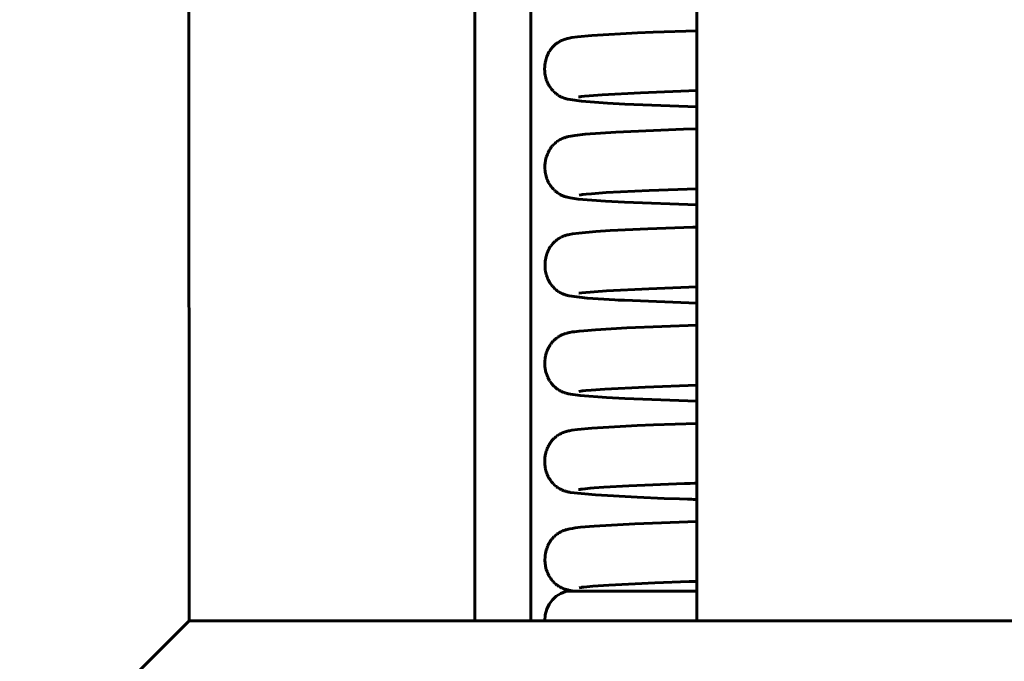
# Model space of a CAD drawing. Header units: millimetres. Extents: x 69 to 138, y 110 to 232.
# Tile 3 of 11: x 79 to 95, y 196 to 206. Entities that reach past the tile are written whole.
import ezdxf

# ---------------------------------------------------------------- set-up
doc = ezdxf.new("R2010")
doc.units = ezdxf.units.MM
doc.linetypes.add('K5LT_BASIC', pattern=[0])
doc.layers.add('Системный слой (1)', color=7, linetype='Continuous', true_color=0x6c6c6c)

# ---------------------------------------------------------------- blocks, each defined once
blk = doc.blocks.new('U4')
at = {"layer": 'Системный слой (1)', "color": 143, "linetype": 'K5LT_BASIC', "lineweight": 60, "true_color": 0x33acca}
for p, q in [((87.832, 205.94), (88.074, 205.963)), ((88.074, 205.963), (88.832, 206.005)), ((88.832, 206.005), (89.098, 206.016)), ((89.098, 206.016), (89.823, 206.043)), ((87.421, 205.774), (87.427, 205.78)), ((87.427, 205.78), (87.439, 205.792)), ((87.439, 205.792), (87.447, 205.799)), ((87.447, 205.799), (87.448, 205.8)), ((87.448, 205.8), (87.449, 205.802)), ((87.449, 205.802), (87.453, 205.805)), ((87.453, 205.805), (87.459, 205.81)), ((87.459, 205.81), (87.472, 205.821)), ((87.472, 205.821), (87.49, 205.834)), ((87.49, 205.834), (87.491, 205.835)), ((87.491, 205.835), (87.493, 205.837)), ((87.493, 205.837), (87.497, 205.839)), ((87.497, 205.839), (87.504, 205.844)), ((87.504, 205.844), (87.519, 205.853)), ((87.519, 205.853), (87.536, 205.863)), ((87.536, 205.863), (87.537, 205.864)), ((87.537, 205.864), (87.539, 205.865)), ((87.539, 205.865), (87.543, 205.867)), ((87.543, 205.867), (87.55, 205.871)), ((87.55, 205.871), (87.564, 205.878)), ((87.564, 205.878), (87.58, 205.885)), ((87.58, 205.885), (87.581, 205.885)), ((87.581, 205.885), (87.583, 205.886)), ((87.583, 205.886), (87.585, 205.887)), ((87.585, 205.887), (87.591, 205.889)), ((87.591, 205.889), (87.596, 205.891)), ((87.596, 205.891), (87.6, 205.893)), ((87.6, 205.893), (87.602, 205.893)), ((87.602, 205.893), (87.604, 205.894)), ((87.604, 205.894), (87.607, 205.895)), ((87.607, 205.895), (87.609, 205.896)), ((87.609, 205.896), (87.611, 205.897)), ((87.609, 205.896), (87.609, 205.896)), ((87.611, 205.897), (87.615, 205.898)), ((87.615, 205.898), (87.621, 205.9)), ((87.621, 205.9), (87.633, 205.904)), ((87.633, 205.904), (87.646, 205.908)), ((87.646, 205.908), (87.651, 205.909)), ((87.651, 205.909), (87.654, 205.91)), ((87.654, 205.91), (87.66, 205.911)), ((87.66, 205.911), (87.671, 205.914)), ((87.671, 205.914), (87.693, 205.919)), ((87.693, 205.919), (87.695, 205.919)), ((87.695, 205.919), (87.738, 205.927)), ((87.738, 205.927), (87.832, 205.94)), ((87.316, 205.598), (87.325, 205.622)), ((87.325, 205.622), (87.334, 205.643)), ((87.334, 205.643), (87.335, 205.645)), ((87.335, 205.645), (87.336, 205.647)), ((87.336, 205.647), (87.339, 205.653)), ((87.339, 205.653), (87.344, 205.663)), ((87.344, 205.663), (87.355, 205.683)), ((87.355, 205.683), (87.36, 205.692)), ((87.36, 205.693), (87.362, 205.695)), ((87.36, 205.692), (87.36, 205.693)), ((87.362, 205.695), (87.364, 205.7)), ((87.364, 205.7), (87.37, 205.708)), ((87.37, 205.708), (87.381, 205.725)), ((87.381, 205.725), (87.387, 205.733)), ((87.387, 205.733), (87.388, 205.734)), ((87.388, 205.734), (87.389, 205.736)), ((87.389, 205.736), (87.392, 205.74)), ((87.392, 205.74), (87.398, 205.747)), ((87.398, 205.747), (87.41, 205.761)), ((87.41, 205.761), (87.416, 205.768)), ((87.416, 205.768), (87.417, 205.769)), ((87.417, 205.769), (87.418, 205.771)), ((87.418, 205.771), (87.421, 205.774)), ((87.285, 205.446), (87.287, 205.473)), ((87.287, 205.473), (87.291, 205.498)), ((87.291, 205.5), (87.292, 205.503)), ((87.291, 205.498), (87.291, 205.5)), ((87.292, 205.503), (87.293, 205.51)), ((87.293, 205.51), (87.295, 205.523)), ((87.295, 205.523), (87.302, 205.55)), ((87.302, 205.55), (87.308, 205.574)), ((87.308, 205.574), (87.309, 205.575)), ((87.309, 205.575), (87.31, 205.579)), ((87.31, 205.579), (87.312, 205.585)), ((87.312, 205.585), (87.316, 205.598)), ((87.283, 205.421), (87.284, 205.423)), ((87.283, 205.397), (87.283, 205.421)), ((87.284, 205.371), (87.283, 205.397)), ((87.284, 205.433), (87.285, 205.446)), ((87.284, 205.426), (87.284, 205.433)), ((87.284, 205.423), (87.284, 205.426)), ((87.285, 205.359), (87.284, 205.371)), ((87.286, 205.352), (87.285, 205.359)), ((87.286, 205.349), (87.286, 205.352)), ((87.286, 205.347), (87.286, 205.349)), ((87.288, 205.326), (87.286, 205.347)), ((87.293, 205.301), (87.288, 205.326)), ((87.295, 205.288), (87.293, 205.301)), ((87.296, 205.282), (87.295, 205.288)), ((87.297, 205.279), (87.296, 205.282)), ((87.298, 205.277), (87.297, 205.279)), ((87.303, 205.255), (87.298, 205.277)), ((87.311, 205.23), (87.303, 205.255)), ((87.315, 205.218), (87.311, 205.23)), ((87.317, 205.212), (87.315, 205.218)), ((87.318, 205.209), (87.317, 205.212)), ((87.319, 205.208), (87.318, 205.209)), ((87.327, 205.187), (87.319, 205.208)), ((87.338, 205.163), (87.327, 205.187)), ((87.344, 205.152), (87.338, 205.163)), ((87.347, 205.146), (87.344, 205.152)), ((87.348, 205.144), (87.347, 205.146)), ((87.349, 205.142), (87.348, 205.144)), ((87.36, 205.123), (87.349, 205.142)), ((87.374, 205.101), (87.36, 205.123)), ((87.381, 205.091), (87.374, 205.101)), ((87.384, 205.086), (87.381, 205.091)), ((87.386, 205.083), (87.384, 205.086)), ((87.387, 205.082), (87.386, 205.083)), ((87.399, 205.067), (87.387, 205.082)), ((87.415, 205.047), (87.399, 205.067)), ((87.424, 205.037), (87.415, 205.047)), ((87.428, 205.033), (87.424, 205.037)), ((87.43, 205.031), (87.428, 205.033)), ((87.431, 205.03), (87.43, 205.031)), ((87.456, 205.006), (87.431, 205.03)), ((87.469, 204.994), (87.456, 205.006)), ((87.475, 204.989), (87.469, 204.994)), ((87.478, 204.987), (87.475, 204.989)), ((87.48, 204.986), (87.478, 204.987)), ((87.48, 204.985), (87.48, 204.986)), ((87.483, 204.983), (87.48, 204.985)), ((87.493, 204.975), (87.483, 204.983)), ((87.499, 204.971), (87.493, 204.975)), ((87.501, 204.97), (87.499, 204.971)), ((87.503, 204.969), (87.501, 204.97)), ((87.503, 204.968), (87.503, 204.969)), ((87.529, 204.952), (87.503, 204.968)), ((87.544, 204.944), (87.529, 204.952)), ((87.553, 204.939), (87.544, 204.944)), ((87.559, 204.936), (87.553, 204.939)), ((87.562, 204.935), (87.559, 204.936)), ((87.564, 204.934), (87.562, 204.935)), ((87.585, 204.925), (87.564, 204.934)), ((87.604, 204.918), (87.585, 204.925)), ((87.615, 204.914), (87.604, 204.918)), ((87.622, 204.911), (87.615, 204.914)), ((87.627, 204.91), (87.622, 204.911)), ((87.636, 204.908), (87.627, 204.91)), ((87.639, 204.907), (87.636, 204.908)), ((87.642, 204.906), (87.639, 204.907)), ((87.643, 204.906), (87.642, 204.906)), ((87.652, 204.903), (87.643, 204.906)), ((87.66, 204.901), (87.652, 204.903)), ((87.665, 204.9), (87.66, 204.901)), ((87.669, 204.899), (87.665, 204.9)), ((87.71, 204.891), (87.669, 204.899)), ((87.9, 204.866), (87.71, 204.891)), ((88.332, 204.834), (87.9, 204.866)), ((88.623, 204.818), (88.332, 204.834)), ((89.823, 204.771), (88.623, 204.818))]:
    blk.add_line(p, q, dxfattribs=at)
blk = doc.blocks.new('U5')
at = {"layer": 'Системный слой (1)', "color": 143, "linetype": 'K5LT_BASIC', "lineweight": 60, "true_color": 0x33acca}
blk.add_line((89.823, 196.685), (87.729, 196.685), dxfattribs=at)
blk = doc.blocks.new('U6')
at = {"layer": 'Системный слой (1)', "color": 143, "linetype": 'K5LT_BASIC', "lineweight": 60, "true_color": 0x33acca}
for p, q in [((87.749, 202.65), (87.854, 202.664)), ((87.854, 202.664), (88.139, 202.689)), ((88.139, 202.689), (88.38, 202.704)), ((88.38, 202.704), (89.006, 202.734)), ((89.006, 202.734), (89.756, 202.761)), ((89.756, 202.761), (89.766, 202.762)), ((89.766, 202.762), (89.771, 202.762)), ((89.771, 202.762), (89.774, 202.762)), ((89.774, 202.762), (89.777, 202.762)), ((89.777, 202.762), (89.779, 202.762)), ((89.779, 202.762), (89.782, 202.762)), ((89.782, 202.762), (89.786, 202.763)), ((89.786, 202.763), (89.792, 202.763)), ((89.792, 202.763), (89.802, 202.763)), ((89.802, 202.763), (89.816, 202.764)), ((89.816, 202.764), (89.823, 202.764)), ((87.408, 202.474), (87.419, 202.488)), ((87.419, 202.488), (87.42, 202.488)), ((87.42, 202.488), (87.422, 202.49)), ((87.422, 202.49), (87.425, 202.494)), ((87.425, 202.494), (87.432, 202.501)), ((87.432, 202.501), (87.446, 202.515)), ((87.446, 202.515), (87.459, 202.527)), ((87.459, 202.527), (87.46, 202.528)), ((87.46, 202.528), (87.462, 202.53)), ((87.462, 202.53), (87.466, 202.533)), ((87.466, 202.533), (87.473, 202.539)), ((87.473, 202.539), (87.487, 202.55)), ((87.487, 202.55), (87.503, 202.561)), ((87.503, 202.561), (87.504, 202.562)), ((87.504, 202.562), (87.506, 202.563)), ((87.506, 202.563), (87.51, 202.566)), ((87.51, 202.566), (87.517, 202.57)), ((87.517, 202.57), (87.531, 202.579)), ((87.531, 202.579), (87.549, 202.589)), ((87.549, 202.589), (87.55, 202.589)), ((87.55, 202.589), (87.552, 202.59)), ((87.552, 202.59), (87.555, 202.592)), ((87.555, 202.592), (87.563, 202.596)), ((87.563, 202.596), (87.577, 202.603)), ((87.577, 202.603), (87.594, 202.61)), ((87.594, 202.61), (87.596, 202.611)), ((87.594, 202.61), (87.594, 202.61)), ((87.596, 202.611), (87.598, 202.611)), ((87.598, 202.611), (87.599, 202.612)), ((87.599, 202.612), (87.599, 202.612)), ((87.599, 202.612), (87.6, 202.612)), ((87.6, 202.612), (87.6, 202.613)), ((87.6, 202.613), (87.601, 202.613)), ((87.6, 202.612), (87.6, 202.612)), ((87.601, 202.613), (87.602, 202.613)), ((87.602, 202.613), (87.604, 202.614)), ((87.604, 202.614), (87.605, 202.614)), ((87.605, 202.614), (87.606, 202.615)), ((87.606, 202.615), (87.608, 202.615)), ((87.608, 202.615), (87.61, 202.616)), ((87.61, 202.616), (87.616, 202.618)), ((87.616, 202.618), (87.626, 202.622)), ((87.626, 202.622), (87.641, 202.627)), ((87.641, 202.627), (87.649, 202.629)), ((87.649, 202.629), (87.652, 202.63)), ((87.652, 202.63), (87.656, 202.631)), ((87.656, 202.631), (87.662, 202.632)), ((87.662, 202.632), (87.676, 202.636)), ((87.676, 202.636), (87.701, 202.641)), ((87.701, 202.641), (87.749, 202.65)), ((87.322, 202.321), (87.323, 202.324)), ((87.323, 202.324), (87.325, 202.33)), ((87.325, 202.33), (87.33, 202.342)), ((87.33, 202.342), (87.34, 202.366)), ((87.34, 202.366), (87.349, 202.385)), ((87.349, 202.385), (87.35, 202.386)), ((87.35, 202.386), (87.352, 202.389)), ((87.352, 202.389), (87.354, 202.394)), ((87.354, 202.394), (87.36, 202.405)), ((87.36, 202.405), (87.372, 202.425)), ((87.372, 202.425), (87.383, 202.442)), ((87.383, 202.442), (87.384, 202.443)), ((87.384, 202.443), (87.386, 202.445)), ((87.386, 202.445), (87.389, 202.45)), ((87.389, 202.45), (87.395, 202.458)), ((87.395, 202.458), (87.408, 202.474)), ((87.289, 202.142), (87.29, 202.167)), ((87.29, 202.172), (87.291, 202.179)), ((87.29, 202.169), (87.29, 202.172)), ((87.29, 202.167), (87.29, 202.169)), ((87.291, 202.179), (87.292, 202.193)), ((87.292, 202.193), (87.296, 202.22)), ((87.296, 202.22), (87.301, 202.244)), ((87.301, 202.246), (87.302, 202.249)), ((87.301, 202.244), (87.301, 202.246)), ((87.302, 202.249), (87.303, 202.256)), ((87.303, 202.256), (87.306, 202.269)), ((87.306, 202.269), (87.314, 202.296)), ((87.314, 202.296), (87.321, 202.319)), ((87.321, 202.319), (87.322, 202.321)), ((87.289, 202.116), (87.289, 202.142)), ((87.289, 202.103), (87.289, 202.116)), ((87.289, 202.096), (87.289, 202.103)), ((87.289, 202.093), (87.289, 202.096)), ((87.29, 202.091), (87.289, 202.093)), ((87.291, 202.069), (87.29, 202.091)), ((87.294, 202.044), (87.291, 202.069)), ((87.296, 202.032), (87.294, 202.044)), ((87.297, 202.025), (87.296, 202.032)), ((87.298, 202.022), (87.297, 202.025)), ((87.298, 202.021), (87.298, 202.022)), ((87.302, 202.001), (87.298, 202.021)), ((87.309, 201.976), (87.302, 202.001)), ((87.312, 201.964), (87.309, 201.976)), ((87.314, 201.958), (87.312, 201.964)), ((87.315, 201.956), (87.314, 201.958)), ((87.315, 201.954), (87.315, 201.956)), ((87.323, 201.933), (87.315, 201.954)), ((87.332, 201.909), (87.323, 201.933)), ((87.338, 201.897), (87.332, 201.909)), ((87.34, 201.891), (87.338, 201.897)), ((87.342, 201.888), (87.34, 201.891)), ((87.342, 201.887), (87.342, 201.888)), ((87.353, 201.866), (87.342, 201.887)), ((87.365, 201.844), (87.353, 201.866)), ((87.372, 201.833), (87.365, 201.844)), ((87.375, 201.828), (87.372, 201.833)), ((87.377, 201.825), (87.375, 201.828)), ((87.378, 201.824), (87.377, 201.825)), ((87.389, 201.807), (87.378, 201.824)), ((87.405, 201.787), (87.389, 201.807)), ((87.413, 201.777), (87.405, 201.787)), ((87.417, 201.772), (87.413, 201.777)), ((87.419, 201.77), (87.417, 201.772)), ((87.42, 201.769), (87.419, 201.77)), ((87.431, 201.757), (87.42, 201.769)), ((87.45, 201.737), (87.431, 201.757)), ((87.459, 201.728), (87.45, 201.737)), ((87.464, 201.724), (87.459, 201.728)), ((87.466, 201.722), (87.464, 201.724)), ((87.468, 201.721), (87.466, 201.722)), ((87.494, 201.7), (87.468, 201.721)), ((87.509, 201.689), (87.494, 201.7)), ((87.517, 201.684), (87.509, 201.689)), ((87.52, 201.682), (87.517, 201.684)), ((87.522, 201.681), (87.52, 201.682)), ((87.522, 201.68), (87.522, 201.681)), ((87.534, 201.673), (87.522, 201.68)), ((87.543, 201.669), (87.534, 201.673)), ((87.546, 201.667), (87.543, 201.669)), ((87.548, 201.666), (87.546, 201.667)), ((87.549, 201.665), (87.548, 201.666)), ((87.55, 201.665), (87.549, 201.665)), ((87.55, 201.664), (87.55, 201.665)), ((87.553, 201.663), (87.55, 201.664)), ((87.556, 201.662), (87.553, 201.663)), ((87.559, 201.66), (87.556, 201.662)), ((87.561, 201.659), (87.559, 201.66)), ((87.562, 201.659), (87.561, 201.659)), ((87.561, 201.659), (87.561, 201.659)), ((87.562, 201.658), (87.562, 201.659)), ((87.564, 201.658), (87.562, 201.658)), ((87.565, 201.657), (87.564, 201.658)), ((87.566, 201.657), (87.565, 201.657)), ((87.567, 201.656), (87.566, 201.657)), ((87.568, 201.656), (87.567, 201.656)), ((87.567, 201.656), (87.567, 201.656)), ((87.569, 201.655), (87.568, 201.656)), ((87.568, 201.656), (87.568, 201.656)), ((87.571, 201.654), (87.569, 201.655)), ((87.572, 201.654), (87.571, 201.654)), ((87.573, 201.653), (87.572, 201.654)), ((87.577, 201.652), (87.573, 201.653)), ((87.589, 201.647), (87.577, 201.652)), ((87.596, 201.644), (87.589, 201.647)), ((87.601, 201.642), (87.596, 201.644)), ((87.603, 201.641), (87.601, 201.642)), ((87.605, 201.64), (87.603, 201.641)), ((87.608, 201.639), (87.605, 201.64)), ((87.609, 201.639), (87.608, 201.639)), ((87.61, 201.639), (87.609, 201.639)), ((87.615, 201.637), (87.61, 201.639)), ((87.624, 201.634), (87.615, 201.637)), ((87.639, 201.629), (87.624, 201.634)), ((87.648, 201.627), (87.639, 201.629)), ((87.662, 201.623), (87.648, 201.627)), ((87.677, 201.619), (87.662, 201.623)), ((87.687, 201.617), (87.677, 201.619)), ((87.693, 201.616), (87.687, 201.617)), ((87.995, 201.578), (87.693, 201.616)), ((88.456, 201.548), (87.995, 201.578)), ((88.509, 201.545), (88.456, 201.548)), ((88.617, 201.54), (88.509, 201.545)), ((89.823, 201.492), (88.617, 201.54))]:
    blk.add_line(p, q, dxfattribs=at)
blk = doc.blocks.new('U7')
at = {"layer": 'Системный слой (1)', "color": 143, "linetype": 'K5LT_BASIC', "lineweight": 60, "true_color": 0x33acca}
for p, q in [((87.684, 199.359), (87.696, 199.362)), ((87.696, 199.362), (87.739, 199.37)), ((87.739, 199.37), (87.832, 199.383)), ((87.832, 199.383), (88.073, 199.405)), ((88.073, 199.405), (88.828, 199.447)), ((88.828, 199.447), (89.103, 199.459)), ((89.103, 199.459), (89.823, 199.485)), ((87.404, 199.196), (87.405, 199.198)), ((87.405, 199.198), (87.409, 199.202)), ((87.409, 199.202), (87.416, 199.21)), ((87.416, 199.21), (87.429, 199.224)), ((87.429, 199.224), (87.443, 199.237)), ((87.443, 199.237), (87.444, 199.238)), ((87.444, 199.238), (87.446, 199.24)), ((87.446, 199.24), (87.449, 199.243)), ((87.449, 199.243), (87.457, 199.25)), ((87.457, 199.25), (87.471, 199.262)), ((87.471, 199.262), (87.486, 199.273)), ((87.486, 199.273), (87.487, 199.274)), ((87.487, 199.274), (87.489, 199.275)), ((87.489, 199.275), (87.493, 199.278)), ((87.493, 199.278), (87.5, 199.283)), ((87.5, 199.283), (87.515, 199.293)), ((87.515, 199.293), (87.531, 199.303)), ((87.531, 199.303), (87.532, 199.303)), ((87.532, 199.303), (87.534, 199.304)), ((87.534, 199.304), (87.538, 199.307)), ((87.538, 199.307), (87.546, 199.311)), ((87.546, 199.311), (87.56, 199.318)), ((87.56, 199.318), (87.576, 199.325)), ((87.576, 199.325), (87.577, 199.326)), ((87.577, 199.326), (87.579, 199.326)), ((87.579, 199.326), (87.582, 199.328)), ((87.582, 199.328), (87.588, 199.33)), ((87.588, 199.33), (87.596, 199.333)), ((87.596, 199.333), (87.601, 199.335)), ((87.601, 199.335), (87.603, 199.336)), ((87.603, 199.336), (87.606, 199.337)), ((87.606, 199.337), (87.609, 199.338)), ((87.609, 199.338), (87.61, 199.339)), ((87.61, 199.339), (87.611, 199.339)), ((87.611, 199.339), (87.614, 199.34)), ((87.614, 199.34), (87.618, 199.341)), ((87.618, 199.341), (87.627, 199.344)), ((87.627, 199.344), (87.642, 199.349)), ((87.642, 199.349), (87.651, 199.351)), ((87.651, 199.351), (87.654, 199.352)), ((87.654, 199.352), (87.659, 199.353)), ((87.659, 199.353), (87.667, 199.355)), ((87.667, 199.355), (87.684, 199.359)), ((87.313, 199.029), (87.317, 199.042)), ((87.317, 199.042), (87.327, 199.067)), ((87.327, 199.067), (87.336, 199.088)), ((87.336, 199.089), (87.338, 199.092)), ((87.336, 199.088), (87.336, 199.089)), ((87.338, 199.092), (87.34, 199.097)), ((87.34, 199.097), (87.346, 199.108)), ((87.346, 199.108), (87.357, 199.129)), ((87.357, 199.129), (87.368, 199.146)), ((87.368, 199.148), (87.37, 199.15)), ((87.368, 199.146), (87.368, 199.148)), ((87.37, 199.15), (87.373, 199.154)), ((87.373, 199.154), (87.379, 199.164)), ((87.379, 199.164), (87.392, 199.181)), ((87.392, 199.181), (87.403, 199.195)), ((87.403, 199.195), (87.404, 199.196)), ((87.284, 198.871), (87.285, 198.877)), ((87.284, 198.867), (87.284, 198.871)), ((87.285, 198.891), (87.288, 198.917)), ((87.285, 198.877), (87.285, 198.891)), ((87.288, 198.917), (87.292, 198.943)), ((87.292, 198.945), (87.293, 198.948)), ((87.292, 198.943), (87.292, 198.945)), ((87.293, 198.948), (87.294, 198.955)), ((87.294, 198.955), (87.296, 198.968)), ((87.296, 198.968), (87.303, 198.994)), ((87.303, 198.994), (87.309, 199.018)), ((87.309, 199.018), (87.31, 199.02)), ((87.31, 199.02), (87.311, 199.023)), ((87.311, 199.023), (87.313, 199.029)), ((87.284, 198.866), (87.284, 198.867)), ((87.284, 198.841), (87.284, 198.866)), ((87.284, 198.816), (87.284, 198.841)), ((87.285, 198.803), (87.284, 198.816)), ((87.286, 198.796), (87.285, 198.803)), ((87.286, 198.793), (87.286, 198.796)), ((87.286, 198.792), (87.286, 198.793)), ((87.289, 198.77), (87.286, 198.792)), ((87.293, 198.745), (87.289, 198.77)), ((87.295, 198.733), (87.293, 198.745)), ((87.296, 198.726), (87.295, 198.733)), ((87.297, 198.723), (87.296, 198.726)), ((87.298, 198.722), (87.297, 198.723)), ((87.303, 198.699), (87.298, 198.722)), ((87.311, 198.675), (87.303, 198.699)), ((87.315, 198.662), (87.311, 198.675)), ((87.317, 198.656), (87.315, 198.662)), ((87.318, 198.653), (87.317, 198.656)), ((87.319, 198.652), (87.318, 198.653)), ((87.327, 198.631), (87.319, 198.652)), ((87.338, 198.608), (87.327, 198.631)), ((87.343, 198.596), (87.338, 198.608)), ((87.346, 198.591), (87.343, 198.596)), ((87.348, 198.588), (87.346, 198.591)), ((87.348, 198.586), (87.348, 198.588)), ((87.359, 198.567), (87.348, 198.586)), ((87.373, 198.545), (87.359, 198.567)), ((87.38, 198.535), (87.373, 198.545)), ((87.384, 198.529), (87.38, 198.535)), ((87.385, 198.527), (87.384, 198.529)), ((87.386, 198.526), (87.385, 198.527)), ((87.397, 198.511), (87.386, 198.526)), ((87.414, 198.491), (87.397, 198.511)), ((87.423, 198.481), (87.414, 198.491)), ((87.427, 198.477), (87.423, 198.481)), ((87.429, 198.474), (87.427, 198.477)), ((87.43, 198.473), (87.429, 198.474)), ((87.455, 198.449), (87.43, 198.473)), ((87.469, 198.437), (87.455, 198.449)), ((87.475, 198.432), (87.469, 198.437)), ((87.479, 198.429), (87.475, 198.432)), ((87.48, 198.428), (87.479, 198.429)), ((87.481, 198.427), (87.48, 198.428)), ((87.49, 198.42), (87.481, 198.427)), ((87.499, 198.414), (87.49, 198.42)), ((87.504, 198.411), (87.499, 198.414)), ((87.506, 198.409), (87.504, 198.411)), ((87.507, 198.408), (87.506, 198.409)), ((87.508, 198.408), (87.507, 198.408)), ((87.534, 198.392), (87.508, 198.408)), ((87.549, 198.384), (87.534, 198.392)), ((87.558, 198.379), (87.549, 198.384)), ((87.564, 198.377), (87.558, 198.379)), ((87.567, 198.375), (87.564, 198.377)), ((87.569, 198.374), (87.567, 198.375)), ((87.581, 198.369), (87.569, 198.374)), ((87.603, 198.36), (87.581, 198.369)), ((87.616, 198.356), (87.603, 198.36)), ((87.624, 198.353), (87.616, 198.356)), ((87.629, 198.352), (87.624, 198.353)), ((87.633, 198.351), (87.629, 198.352)), ((87.64, 198.349), (87.633, 198.351)), ((87.644, 198.348), (87.64, 198.349)), ((87.647, 198.347), (87.644, 198.348)), ((87.648, 198.347), (87.647, 198.347)), ((87.649, 198.346), (87.648, 198.347)), ((87.659, 198.344), (87.649, 198.346)), ((87.666, 198.342), (87.659, 198.344)), ((87.67, 198.341), (87.666, 198.342)), ((87.685, 198.338), (87.67, 198.341)), ((87.696, 198.336), (87.685, 198.338)), ((87.701, 198.335), (87.696, 198.336)), ((87.707, 198.334), (87.701, 198.335)), ((87.71, 198.333), (87.707, 198.334)), ((87.711, 198.333), (87.71, 198.333)), ((87.712, 198.333), (87.711, 198.333)), ((87.713, 198.332), (87.712, 198.333)), ((88.134, 198.289), (87.713, 198.332)), ((88.826, 198.252), (88.134, 198.289)), ((89.28, 198.233), (88.826, 198.252)), ((89.535, 198.224), (89.28, 198.233)), ((89.669, 198.219), (89.535, 198.224)), ((89.737, 198.217), (89.669, 198.219)), ((89.772, 198.215), (89.737, 198.217)), ((89.789, 198.215), (89.772, 198.215)), ((89.798, 198.215), (89.789, 198.215)), ((89.802, 198.214), (89.798, 198.215)), ((89.805, 198.214), (89.802, 198.214)), ((89.806, 198.214), (89.805, 198.214)), ((89.808, 198.214), (89.806, 198.214)), ((89.809, 198.214), (89.808, 198.214)), ((89.81, 198.214), (89.809, 198.214)), ((89.811, 198.214), (89.81, 198.214)), ((89.812, 198.214), (89.811, 198.214)), ((89.813, 198.214), (89.812, 198.214)), ((89.814, 198.214), (89.813, 198.214)), ((89.817, 198.214), (89.814, 198.214)), ((89.823, 198.214), (89.817, 198.214))]:
    blk.add_line(p, q, dxfattribs=at)
blk = doc.blocks.new('U11')
at = {"layer": 'Системный слой (1)', "color": 143, "linetype": 'K5LT_BASIC', "lineweight": 60, "true_color": 0x33acca}
for p, q in [((87.862, 201.659), (87.904, 201.665)), ((87.904, 201.665), (88.319, 201.7)), ((88.319, 201.7), (89.021, 201.734)), ((89.021, 201.734), (89.823, 201.764))]:
    blk.add_line(p, q, dxfattribs=at)
blk = doc.blocks.new('U16')
at = {"layer": 'Системный слой (1)', "color": 143, "linetype": 'K5LT_BASIC', "lineweight": 60, "true_color": 0x33acca}
for p, q in [((87.851, 198.379), (87.881, 198.383)), ((87.881, 198.383), (87.882, 198.384)), ((87.882, 198.384), (87.883, 198.384)), ((87.883, 198.384), (87.887, 198.384)), ((87.887, 198.384), (87.895, 198.385)), ((87.895, 198.385), (87.914, 198.388)), ((87.914, 198.388), (87.958, 198.393)), ((87.958, 198.393), (88.042, 198.401)), ((88.042, 198.401), (88.11, 198.406)), ((88.11, 198.406), (88.271, 198.418)), ((88.271, 198.418), (88.688, 198.441)), ((88.688, 198.441), (89.621, 198.479)), ((89.621, 198.479), (89.714, 198.482)), ((89.714, 198.482), (89.784, 198.484)), ((89.784, 198.484), (89.823, 198.485))]:
    blk.add_line(p, q, dxfattribs=at)
blk = doc.blocks.new('U17')
at = {"layer": 'Системный слой (1)', "color": 143, "linetype": 'K5LT_BASIC', "lineweight": 60, "true_color": 0x33acca}
for p, q in [((87.947, 204.949), (88.028, 204.957)), ((88.028, 204.957), (88.245, 204.973)), ((88.245, 204.973), (88.883, 205.007)), ((88.883, 205.007), (89.823, 205.043)), ((87.849, 204.936), (87.875, 204.94)), ((87.875, 204.94), (87.876, 204.94)), ((87.876, 204.94), (87.877, 204.941)), ((87.877, 204.941), (87.881, 204.941)), ((87.881, 204.941), (87.888, 204.942)), ((87.888, 204.942), (87.905, 204.944)), ((87.905, 204.944), (87.947, 204.949))]:
    blk.add_line(p, q, dxfattribs=at)
blk = doc.blocks.new('U18')
at = {"layer": 'Системный слой (1)', "color": 143, "linetype": 'K5LT_BASIC', "lineweight": 60, "true_color": 0x33acca}
for p, q in [((87.859, 196.74), (87.897, 196.746)), ((87.897, 196.746), (87.898, 196.746)), ((87.898, 196.746), (87.9, 196.747)), ((87.9, 196.747), (87.905, 196.747)), ((87.905, 196.747), (87.915, 196.748)), ((87.915, 196.748), (87.936, 196.751)), ((87.936, 196.751), (87.987, 196.756)), ((87.987, 196.756), (88.087, 196.765)), ((88.087, 196.765), (88.355, 196.784)), ((88.355, 196.784), (89.124, 196.821)), ((89.124, 196.821), (89.698, 196.842)), ((89.698, 196.842), (89.746, 196.843)), ((89.746, 196.843), (89.821, 196.846)), ((89.821, 196.846), (89.823, 196.846))]:
    blk.add_line(p, q, dxfattribs=at)
blk = doc.blocks.new('U22')
at = {"layer": 'Системный слой (1)', "color": 143, "linetype": 'K5LT_BASIC', "lineweight": 60, "true_color": 0x33acca}
for p, q in [((87.927, 203.307), (87.974, 203.312)), ((87.974, 203.312), (88.065, 203.321)), ((88.065, 203.321), (88.31, 203.338)), ((88.31, 203.338), (89.028, 203.374)), ((89.028, 203.374), (89.823, 203.403)), ((87.857, 203.297), (87.891, 203.302)), ((87.891, 203.302), (87.892, 203.303)), ((87.892, 203.303), (87.894, 203.303)), ((87.894, 203.303), (87.898, 203.303)), ((87.898, 203.303), (87.907, 203.305)), ((87.907, 203.305), (87.927, 203.307))]:
    blk.add_line(p, q, dxfattribs=at)
blk = doc.blocks.new('U25')
at = {"layer": 'Системный слой (1)', "color": 143, "linetype": 'K5LT_BASIC', "lineweight": 60, "true_color": 0x33acca}
for p, q in [((87.67, 197.716), (87.681, 197.719)), ((87.681, 197.719), (87.702, 197.723)), ((87.702, 197.723), (87.706, 197.724)), ((87.706, 197.724), (87.751, 197.732)), ((87.751, 197.732), (87.791, 197.738)), ((87.791, 197.738), (87.88, 197.749)), ((87.88, 197.749), (88.109, 197.768)), ((88.109, 197.768), (88.791, 197.807)), ((88.791, 197.807), (89.823, 197.846)), ((87.403, 197.55), (87.406, 197.554)), ((87.406, 197.554), (87.412, 197.562)), ((87.412, 197.562), (87.426, 197.577)), ((87.426, 197.577), (87.439, 197.59)), ((87.439, 197.59), (87.44, 197.591)), ((87.44, 197.591), (87.442, 197.593)), ((87.442, 197.593), (87.445, 197.597)), ((87.445, 197.597), (87.452, 197.603)), ((87.452, 197.603), (87.467, 197.616)), ((87.467, 197.616), (87.482, 197.628)), ((87.482, 197.628), (87.483, 197.629)), ((87.483, 197.629), (87.485, 197.63)), ((87.485, 197.63), (87.489, 197.633)), ((87.489, 197.633), (87.496, 197.638)), ((87.496, 197.638), (87.51, 197.648)), ((87.51, 197.648), (87.526, 197.658)), ((87.526, 197.658), (87.527, 197.659)), ((87.527, 197.659), (87.529, 197.66)), ((87.529, 197.66), (87.533, 197.662)), ((87.533, 197.662), (87.541, 197.667)), ((87.541, 197.667), (87.555, 197.674)), ((87.555, 197.674), (87.572, 197.682)), ((87.572, 197.682), (87.573, 197.683)), ((87.573, 197.683), (87.575, 197.684)), ((87.575, 197.684), (87.579, 197.686)), ((87.579, 197.686), (87.587, 197.689)), ((87.587, 197.689), (87.6, 197.694)), ((87.6, 197.694), (87.608, 197.697)), ((87.608, 197.697), (87.612, 197.699)), ((87.612, 197.699), (87.615, 197.7)), ((87.615, 197.7), (87.618, 197.701)), ((87.618, 197.701), (87.62, 197.701)), ((87.62, 197.701), (87.621, 197.702)), ((87.621, 197.702), (87.623, 197.703)), ((87.623, 197.703), (87.628, 197.704)), ((87.628, 197.704), (87.635, 197.707)), ((87.635, 197.707), (87.649, 197.711)), ((87.649, 197.711), (87.659, 197.713)), ((87.659, 197.713), (87.664, 197.715)), ((87.664, 197.715), (87.67, 197.716)), ((87.313, 197.376), (87.317, 197.389)), ((87.317, 197.389), (87.325, 197.414)), ((87.325, 197.414), (87.334, 197.436)), ((87.334, 197.436), (87.335, 197.437)), ((87.335, 197.437), (87.336, 197.44)), ((87.336, 197.44), (87.339, 197.446)), ((87.339, 197.446), (87.344, 197.457)), ((87.344, 197.457), (87.355, 197.479)), ((87.355, 197.479), (87.365, 197.497)), ((87.365, 197.497), (87.366, 197.498)), ((87.366, 197.498), (87.367, 197.5)), ((87.367, 197.5), (87.37, 197.505)), ((87.37, 197.505), (87.376, 197.514)), ((87.376, 197.514), (87.389, 197.532)), ((87.389, 197.532), (87.4, 197.547)), ((87.4, 197.547), (87.401, 197.548)), ((87.401, 197.548), (87.403, 197.55)), ((87.288, 197.223), (87.289, 197.236)), ((87.289, 197.236), (87.29, 197.263)), ((87.29, 197.263), (87.293, 197.288)), ((87.293, 197.288), (87.294, 197.29)), ((87.294, 197.293), (87.295, 197.3)), ((87.294, 197.29), (87.294, 197.293)), ((87.295, 197.3), (87.298, 197.314)), ((87.298, 197.314), (87.303, 197.34)), ((87.303, 197.34), (87.309, 197.365)), ((87.309, 197.365), (87.31, 197.366)), ((87.31, 197.366), (87.311, 197.37)), ((87.311, 197.37), (87.313, 197.376)), ((87.288, 197.216), (87.288, 197.223)), ((87.288, 197.213), (87.288, 197.216)), ((87.288, 197.211), (87.288, 197.213)), ((87.288, 197.188), (87.288, 197.211)), ((87.289, 197.162), (87.288, 197.188)), ((87.291, 197.15), (87.289, 197.162)), ((87.291, 197.143), (87.291, 197.15)), ((87.292, 197.14), (87.291, 197.143)), ((87.292, 197.139), (87.292, 197.14)), ((87.295, 197.117), (87.292, 197.139)), ((87.299, 197.092), (87.295, 197.117)), ((87.302, 197.079), (87.299, 197.092)), ((87.304, 197.073), (87.302, 197.079)), ((87.305, 197.07), (87.304, 197.073)), ((87.305, 197.069), (87.305, 197.07)), ((87.311, 197.046), (87.305, 197.069)), ((87.319, 197.021), (87.311, 197.046)), ((87.324, 197.009), (87.319, 197.021)), ((87.326, 197.003), (87.324, 197.009)), ((87.327, 197), (87.326, 197.003)), ((87.328, 196.999), (87.327, 197)), ((87.337, 196.978), (87.328, 196.999)), ((87.348, 196.955), (87.337, 196.978)), ((87.354, 196.944), (87.348, 196.955)), ((87.357, 196.938), (87.354, 196.944)), ((87.359, 196.935), (87.357, 196.938)), ((87.36, 196.934), (87.359, 196.935)), ((87.37, 196.916), (87.36, 196.934)), ((87.384, 196.895), (87.37, 196.916)), ((87.392, 196.884), (87.384, 196.895)), ((87.396, 196.879), (87.392, 196.884)), ((87.397, 196.877), (87.396, 196.879)), ((87.398, 196.876), (87.397, 196.877)), ((87.411, 196.86), (87.398, 196.876)), ((87.428, 196.84), (87.411, 196.86)), ((87.437, 196.831), (87.428, 196.84)), ((87.441, 196.827), (87.437, 196.831)), ((87.443, 196.825), (87.441, 196.827)), ((87.444, 196.824), (87.443, 196.825)), ((87.469, 196.801), (87.444, 196.824)), ((87.482, 196.79), (87.469, 196.801)), ((87.489, 196.785), (87.482, 196.79)), ((87.492, 196.783), (87.489, 196.785)), ((87.493, 196.782), (87.492, 196.783)), ((87.494, 196.781), (87.493, 196.782)), ((87.501, 196.776), (87.494, 196.781)), ((87.509, 196.771), (87.501, 196.776)), ((87.512, 196.768), (87.509, 196.771)), ((87.514, 196.767), (87.512, 196.768)), ((87.515, 196.766), (87.514, 196.767)), ((87.516, 196.766), (87.515, 196.766)), ((87.517, 196.765), (87.516, 196.766)), ((87.52, 196.763), (87.517, 196.765)), ((87.523, 196.762), (87.52, 196.763)), ((87.524, 196.761), (87.523, 196.762)), ((87.525, 196.76), (87.524, 196.761)), ((87.526, 196.759), (87.525, 196.76)), ((87.527, 196.759), (87.526, 196.759)), ((87.528, 196.759), (87.527, 196.759)), ((87.529, 196.758), (87.528, 196.759)), ((87.532, 196.756), (87.529, 196.758)), ((87.534, 196.755), (87.532, 196.756)), ((87.535, 196.754), (87.534, 196.755)), ((87.558, 196.742), (87.535, 196.754)), ((87.572, 196.735), (87.558, 196.742)), ((87.58, 196.732), (87.572, 196.735)), ((87.585, 196.73), (87.58, 196.732)), ((87.588, 196.728), (87.585, 196.73)), ((87.59, 196.727), (87.588, 196.728)), ((87.594, 196.726), (87.59, 196.727)), ((87.597, 196.725), (87.594, 196.726)), ((87.599, 196.724), (87.597, 196.725)), ((87.6, 196.724), (87.599, 196.724)), ((87.601, 196.723), (87.6, 196.724)), ((87.603, 196.723), (87.601, 196.723)), ((87.606, 196.721), (87.603, 196.723)), ((87.611, 196.72), (87.606, 196.721)), ((87.621, 196.716), (87.611, 196.72)), ((87.631, 196.713), (87.621, 196.716)), ((87.646, 196.709), (87.631, 196.713)), ((87.668, 196.703), (87.646, 196.709)), ((87.68, 196.7), (87.668, 196.703)), ((87.688, 196.698), (87.68, 196.7)), ((87.74, 196.689), (87.688, 196.698)), ((87.763, 196.685), (87.74, 196.689))]:
    blk.add_line(p, q, dxfattribs=at)
blk = doc.blocks.new('U26')
at = {"layer": 'Системный слой (1)', "color": 143, "linetype": 'K5LT_BASIC', "lineweight": 60, "true_color": 0x33acca}
for p, q in [((87.854, 200.019), (87.888, 200.024)), ((87.888, 200.024), (87.889, 200.024)), ((87.889, 200.024), (87.891, 200.025)), ((87.891, 200.025), (87.895, 200.025)), ((87.895, 200.025), (87.904, 200.026)), ((87.904, 200.026), (87.924, 200.029)), ((87.924, 200.029), (87.971, 200.034)), ((87.971, 200.034), (88.059, 200.042)), ((88.059, 200.042), (88.291, 200.058)), ((88.291, 200.058), (88.96, 200.092)), ((88.96, 200.092), (89.823, 200.125))]:
    blk.add_line(p, q, dxfattribs=at)
blk = doc.blocks.new('U46')
at = {"layer": 'Системный слой (1)', "color": 143, "linetype": 'K5LT_BASIC', "lineweight": 60, "true_color": 0x33acca}
for p, q in [((87.788, 204.295), (87.96, 204.314)), ((87.96, 204.314), (88.474, 204.348)), ((88.474, 204.348), (89.6, 204.396)), ((89.6, 204.396), (89.823, 204.403)), ((87.415, 204.123), (87.429, 204.138)), ((87.429, 204.138), (87.443, 204.152)), ((87.443, 204.152), (87.444, 204.153)), ((87.444, 204.153), (87.445, 204.154)), ((87.445, 204.154), (87.449, 204.158)), ((87.449, 204.158), (87.456, 204.164)), ((87.456, 204.164), (87.471, 204.177)), ((87.471, 204.177), (87.485, 204.188)), ((87.485, 204.188), (87.486, 204.189)), ((87.486, 204.189), (87.488, 204.19)), ((87.488, 204.19), (87.492, 204.193)), ((87.492, 204.193), (87.5, 204.198)), ((87.5, 204.198), (87.514, 204.208)), ((87.514, 204.208), (87.531, 204.218)), ((87.531, 204.218), (87.532, 204.219)), ((87.532, 204.219), (87.534, 204.22)), ((87.534, 204.22), (87.538, 204.222)), ((87.538, 204.222), (87.545, 204.227)), ((87.545, 204.227), (87.559, 204.234)), ((87.559, 204.234), (87.575, 204.241)), ((87.575, 204.241), (87.576, 204.242)), ((87.576, 204.242), (87.577, 204.242)), ((87.577, 204.242), (87.58, 204.243)), ((87.58, 204.243), (87.585, 204.246)), ((87.585, 204.246), (87.59, 204.247)), ((87.59, 204.247), (87.592, 204.248)), ((87.592, 204.248), (87.594, 204.249)), ((87.594, 204.249), (87.596, 204.25)), ((87.596, 204.25), (87.598, 204.251)), ((87.598, 204.251), (87.6, 204.252)), ((87.6, 204.252), (87.601, 204.252)), ((87.601, 204.252), (87.603, 204.253)), ((87.603, 204.253), (87.606, 204.254)), ((87.606, 204.254), (87.612, 204.256)), ((87.612, 204.256), (87.624, 204.26)), ((87.624, 204.26), (87.638, 204.265)), ((87.638, 204.265), (87.644, 204.266)), ((87.644, 204.266), (87.646, 204.267)), ((87.646, 204.267), (87.648, 204.268)), ((87.648, 204.268), (87.653, 204.269)), ((87.653, 204.269), (87.663, 204.272)), ((87.663, 204.272), (87.682, 204.276)), ((87.682, 204.276), (87.718, 204.284)), ((87.718, 204.284), (87.788, 204.295)), ((87.319, 203.954), (87.328, 203.978)), ((87.328, 203.978), (87.336, 203.999)), ((87.336, 203.999), (87.337, 204.001)), ((87.337, 204.001), (87.338, 204.003)), ((87.338, 204.003), (87.341, 204.009)), ((87.341, 204.009), (87.346, 204.02)), ((87.346, 204.02), (87.358, 204.042)), ((87.358, 204.042), (87.368, 204.06)), ((87.368, 204.06), (87.369, 204.061)), ((87.369, 204.061), (87.37, 204.063)), ((87.37, 204.063), (87.373, 204.068)), ((87.373, 204.068), (87.38, 204.077)), ((87.38, 204.077), (87.392, 204.095)), ((87.392, 204.095), (87.403, 204.109)), ((87.403, 204.109), (87.404, 204.11)), ((87.404, 204.11), (87.405, 204.112)), ((87.405, 204.112), (87.409, 204.116)), ((87.409, 204.116), (87.415, 204.123)), ((87.288, 203.802), (87.291, 203.828)), ((87.291, 203.828), (87.294, 203.854)), ((87.294, 203.855), (87.295, 203.859)), ((87.294, 203.854), (87.294, 203.855)), ((87.295, 203.859), (87.296, 203.865)), ((87.296, 203.865), (87.299, 203.879)), ((87.299, 203.879), (87.304, 203.905)), ((87.304, 203.905), (87.311, 203.93)), ((87.311, 203.93), (87.312, 203.932)), ((87.312, 203.932), (87.313, 203.935)), ((87.313, 203.935), (87.314, 203.941)), ((87.314, 203.941), (87.319, 203.954)), ((87.287, 203.778), (87.288, 203.782)), ((87.287, 203.777), (87.287, 203.778)), ((87.287, 203.753), (87.287, 203.777)), ((87.288, 203.727), (87.287, 203.753)), ((87.288, 203.788), (87.288, 203.802)), ((87.288, 203.782), (87.288, 203.788)), ((87.289, 203.714), (87.288, 203.727)), ((87.29, 203.708), (87.289, 203.714)), ((87.29, 203.705), (87.29, 203.708)), ((87.29, 203.703), (87.29, 203.705)), ((87.293, 203.682), (87.29, 203.703)), ((87.298, 203.656), (87.293, 203.682)), ((87.3, 203.644), (87.298, 203.656)), ((87.302, 203.638), (87.3, 203.644)), ((87.302, 203.635), (87.302, 203.638)), ((87.303, 203.633), (87.302, 203.635)), ((87.308, 203.611), (87.303, 203.633)), ((87.316, 203.586), (87.308, 203.611)), ((87.321, 203.574), (87.316, 203.586)), ((87.323, 203.568), (87.321, 203.574)), ((87.324, 203.565), (87.323, 203.568)), ((87.325, 203.564), (87.324, 203.565)), ((87.333, 203.543), (87.325, 203.564)), ((87.344, 203.519), (87.333, 203.543)), ((87.35, 203.508), (87.344, 203.519)), ((87.353, 203.502), (87.35, 203.508)), ((87.355, 203.499), (87.353, 203.502)), ((87.355, 203.498), (87.355, 203.499)), ((87.366, 203.48), (87.355, 203.498)), ((87.38, 203.458), (87.366, 203.48)), ((87.387, 203.448), (87.38, 203.458)), ((87.39, 203.443), (87.387, 203.448)), ((87.392, 203.44), (87.39, 203.443)), ((87.393, 203.439), (87.392, 203.44)), ((87.41, 203.418), (87.393, 203.439)), ((87.425, 203.401), (87.41, 203.418)), ((87.432, 203.393), (87.425, 203.401)), ((87.436, 203.389), (87.432, 203.393)), ((87.438, 203.387), (87.436, 203.389)), ((87.438, 203.386), (87.438, 203.387)), ((87.44, 203.384), (87.438, 203.386)), ((87.454, 203.371), (87.44, 203.384)), ((87.465, 203.361), (87.454, 203.371)), ((87.471, 203.356), (87.465, 203.361)), ((87.473, 203.354), (87.471, 203.356)), ((87.475, 203.353), (87.473, 203.354)), ((87.476, 203.352), (87.475, 203.353)), ((87.479, 203.349), (87.476, 203.352)), ((87.486, 203.344), (87.479, 203.349)), ((87.49, 203.341), (87.486, 203.344)), ((87.492, 203.339), (87.49, 203.341)), ((87.493, 203.339), (87.492, 203.339)), ((87.495, 203.337), (87.493, 203.339)), ((87.517, 203.322), (87.495, 203.337)), ((87.53, 203.314), (87.517, 203.322)), ((87.538, 203.31), (87.53, 203.314)), ((87.543, 203.307), (87.538, 203.31)), ((87.546, 203.305), (87.543, 203.307)), ((87.548, 203.304), (87.546, 203.305)), ((87.549, 203.304), (87.548, 203.304)), ((87.585, 203.286), (87.549, 203.304)), ((87.604, 203.279), (87.585, 203.286)), ((87.616, 203.275), (87.604, 203.279)), ((87.623, 203.273), (87.616, 203.275)), ((87.628, 203.271), (87.623, 203.273)), ((87.642, 203.267), (87.628, 203.271)), ((87.657, 203.263), (87.642, 203.267)), ((87.666, 203.261), (87.657, 203.263)), ((87.707, 203.252), (87.666, 203.261)), ((87.841, 203.232), (87.707, 203.252)), ((88.297, 203.196), (87.841, 203.232)), ((88.619, 203.179), (88.297, 203.196)), ((89.823, 203.132), (88.619, 203.179))]:
    blk.add_line(p, q, dxfattribs=at)
blk = doc.blocks.new('U53')
at = {"layer": 'Системный слой (1)', "color": 143, "linetype": 'K5LT_BASIC', "lineweight": 60, "true_color": 0x33acca}
for p, q in [((87.854, 201.657), (87.855, 201.658)), ((87.855, 201.658), (87.857, 201.658)), ((87.857, 201.658), (87.862, 201.659))]:
    blk.add_line(p, q, dxfattribs=at)
blk = doc.blocks.new('U59')
at = {"layer": 'Системный слой (1)', "color": 143, "linetype": 'K5LT_BASIC', "lineweight": 60, "true_color": 0x33acca}
for p, q in [((87.703, 201.003), (87.745, 201.011)), ((87.745, 201.011), (87.781, 201.016)), ((87.781, 201.016), (87.858, 201.025)), ((87.858, 201.025), (87.938, 201.033)), ((87.938, 201.033), (88.131, 201.049)), ((88.131, 201.049), (88.657, 201.079)), ((88.657, 201.079), (89.823, 201.124)), ((87.404, 200.834), (87.415, 200.848)), ((87.415, 200.848), (87.416, 200.849)), ((87.416, 200.849), (87.418, 200.85)), ((87.418, 200.85), (87.421, 200.854)), ((87.421, 200.854), (87.428, 200.861)), ((87.428, 200.861), (87.441, 200.875)), ((87.441, 200.875), (87.454, 200.887)), ((87.454, 200.887), (87.455, 200.887)), ((87.455, 200.887), (87.457, 200.889)), ((87.457, 200.889), (87.461, 200.892)), ((87.461, 200.892), (87.468, 200.898)), ((87.468, 200.898), (87.482, 200.909)), ((87.482, 200.909), (87.498, 200.921)), ((87.498, 200.921), (87.499, 200.922)), ((87.499, 200.922), (87.501, 200.923)), ((87.501, 200.923), (87.505, 200.926)), ((87.505, 200.926), (87.512, 200.93)), ((87.512, 200.93), (87.527, 200.939)), ((87.527, 200.939), (87.544, 200.949)), ((87.544, 200.949), (87.545, 200.949)), ((87.545, 200.949), (87.547, 200.95)), ((87.547, 200.95), (87.551, 200.952)), ((87.551, 200.952), (87.558, 200.956)), ((87.558, 200.956), (87.572, 200.963)), ((87.572, 200.963), (87.588, 200.97)), ((87.588, 200.97), (87.589, 200.97)), ((87.589, 200.97), (87.591, 200.971)), ((87.591, 200.971), (87.593, 200.972)), ((87.593, 200.972), (87.599, 200.974)), ((87.599, 200.974), (87.604, 200.976)), ((87.604, 200.976), (87.607, 200.977)), ((87.607, 200.977), (87.609, 200.978)), ((87.609, 200.978), (87.611, 200.979)), ((87.611, 200.979), (87.614, 200.98)), ((87.614, 200.98), (87.617, 200.98)), ((87.617, 200.98), (87.617, 200.981)), ((87.617, 200.981), (87.619, 200.981)), ((87.619, 200.981), (87.623, 200.983)), ((87.623, 200.983), (87.629, 200.985)), ((87.629, 200.985), (87.641, 200.988)), ((87.641, 200.988), (87.654, 200.992)), ((87.654, 200.992), (87.66, 200.993)), ((87.66, 200.993), (87.663, 200.994)), ((87.663, 200.994), (87.667, 200.995)), ((87.667, 200.995), (87.675, 200.997)), ((87.675, 200.997), (87.691, 201.001)), ((87.691, 201.001), (87.703, 201.003)), ((87.31, 200.656), (87.318, 200.679)), ((87.318, 200.68), (87.319, 200.683)), ((87.318, 200.679), (87.318, 200.68)), ((87.319, 200.683), (87.321, 200.69)), ((87.321, 200.69), (87.326, 200.702)), ((87.326, 200.702), (87.336, 200.726)), ((87.336, 200.726), (87.346, 200.745)), ((87.346, 200.745), (87.347, 200.747)), ((87.347, 200.747), (87.348, 200.749)), ((87.348, 200.749), (87.351, 200.755)), ((87.351, 200.755), (87.356, 200.765)), ((87.356, 200.765), (87.368, 200.785)), ((87.368, 200.785), (87.379, 200.801)), ((87.379, 200.801), (87.38, 200.802)), ((87.38, 200.802), (87.381, 200.805)), ((87.381, 200.805), (87.384, 200.809)), ((87.384, 200.809), (87.391, 200.818)), ((87.391, 200.818), (87.404, 200.834)), ((87.285, 200.502), (87.287, 200.528)), ((87.287, 200.533), (87.288, 200.539)), ((87.287, 200.529), (87.287, 200.533)), ((87.287, 200.528), (87.287, 200.529)), ((87.288, 200.539), (87.289, 200.553)), ((87.289, 200.553), (87.293, 200.58)), ((87.293, 200.58), (87.297, 200.605)), ((87.297, 200.605), (87.298, 200.606)), ((87.298, 200.61), (87.3, 200.616)), ((87.298, 200.606), (87.298, 200.61)), ((87.3, 200.616), (87.303, 200.63)), ((87.303, 200.63), (87.31, 200.656)), ((87.285, 200.476), (87.285, 200.502)), ((87.286, 200.463), (87.285, 200.476)), ((87.286, 200.457), (87.286, 200.463)), ((87.286, 200.454), (87.286, 200.457)), ((87.286, 200.452), (87.286, 200.454)), ((87.288, 200.429), (87.286, 200.452)), ((87.291, 200.405), (87.288, 200.429)), ((87.293, 200.392), (87.291, 200.405)), ((87.294, 200.386), (87.293, 200.392)), ((87.295, 200.383), (87.294, 200.386)), ((87.295, 200.382), (87.295, 200.383)), ((87.299, 200.363), (87.295, 200.382)), ((87.305, 200.338), (87.299, 200.363)), ((87.308, 200.326), (87.305, 200.338)), ((87.31, 200.32), (87.308, 200.326)), ((87.311, 200.317), (87.31, 200.32)), ((87.312, 200.316), (87.311, 200.317)), ((87.319, 200.295), (87.312, 200.316)), ((87.329, 200.271), (87.319, 200.295)), ((87.334, 200.259), (87.329, 200.271)), ((87.337, 200.253), (87.334, 200.259)), ((87.338, 200.25), (87.337, 200.253)), ((87.339, 200.249), (87.338, 200.25)), ((87.349, 200.228), (87.339, 200.249)), ((87.361, 200.206), (87.349, 200.228)), ((87.368, 200.195), (87.361, 200.206)), ((87.371, 200.19), (87.368, 200.195)), ((87.373, 200.187), (87.371, 200.19)), ((87.374, 200.186), (87.373, 200.187)), ((87.385, 200.17), (87.374, 200.186)), ((87.4, 200.149), (87.385, 200.17)), ((87.408, 200.14), (87.4, 200.149)), ((87.412, 200.135), (87.408, 200.14)), ((87.414, 200.132), (87.412, 200.135)), ((87.415, 200.131), (87.414, 200.132)), ((87.436, 200.108), (87.415, 200.131)), ((87.451, 200.094), (87.436, 200.108)), ((87.458, 200.087), (87.451, 200.094)), ((87.462, 200.084), (87.458, 200.087)), ((87.464, 200.083), (87.462, 200.084)), ((87.464, 200.082), (87.464, 200.083)), ((87.468, 200.079), (87.464, 200.082)), ((87.477, 200.072), (87.468, 200.079)), ((87.487, 200.064), (87.477, 200.072)), ((87.492, 200.06), (87.487, 200.064)), ((87.495, 200.058), (87.492, 200.06)), ((87.496, 200.057), (87.495, 200.058)), ((87.498, 200.055), (87.496, 200.057)), ((87.496, 200.057), (87.496, 200.057)), ((87.502, 200.053), (87.498, 200.055)), ((87.504, 200.052), (87.502, 200.053)), ((87.505, 200.051), (87.504, 200.052)), ((87.506, 200.05), (87.505, 200.051)), ((87.508, 200.049), (87.506, 200.05)), ((87.509, 200.048), (87.508, 200.049)), ((87.51, 200.047), (87.509, 200.048)), ((87.511, 200.047), (87.51, 200.047)), ((87.514, 200.045), (87.511, 200.047)), ((87.515, 200.044), (87.514, 200.045)), ((87.516, 200.043), (87.515, 200.044)), ((87.517, 200.043), (87.516, 200.043)), ((87.518, 200.043), (87.517, 200.043)), ((87.518, 200.042), (87.518, 200.043)), ((87.519, 200.042), (87.518, 200.042)), ((87.52, 200.041), (87.519, 200.042)), ((87.522, 200.04), (87.52, 200.041)), ((87.523, 200.039), (87.522, 200.04)), ((87.524, 200.039), (87.523, 200.039)), ((87.535, 200.032), (87.524, 200.039)), ((87.545, 200.027), (87.535, 200.032)), ((87.551, 200.024), (87.545, 200.027)), ((87.555, 200.022), (87.551, 200.024)), ((87.557, 200.02), (87.555, 200.022)), ((87.559, 200.02), (87.557, 200.02)), ((87.56, 200.019), (87.559, 200.02)), ((87.562, 200.018), (87.56, 200.019)), ((87.564, 200.017), (87.562, 200.018)), ((87.565, 200.017), (87.564, 200.017)), ((87.566, 200.016), (87.565, 200.017)), ((87.575, 200.012), (87.566, 200.016)), ((87.592, 200.005), (87.575, 200.012)), ((87.6, 200.002), (87.592, 200.005)), ((87.603, 200.001), (87.6, 200.002)), ((87.605, 200), (87.603, 200.001)), ((87.606, 200), (87.605, 200)), ((87.609, 199.999), (87.606, 200)), ((87.624, 199.994), (87.609, 199.999)), ((87.633, 199.991), (87.624, 199.994)), ((87.641, 199.989), (87.633, 199.991)), ((87.645, 199.988), (87.641, 199.989)), ((87.647, 199.987), (87.645, 199.988)), ((87.654, 199.985), (87.647, 199.987)), ((87.647, 199.987), (87.647, 199.987)), ((87.663, 199.983), (87.654, 199.985)), ((87.669, 199.982), (87.663, 199.983)), ((87.672, 199.981), (87.669, 199.982)), ((87.686, 199.978), (87.672, 199.981)), ((87.715, 199.972), (87.686, 199.978)), ((87.879, 199.95), (87.715, 199.972)), ((88.319, 199.917), (87.879, 199.95)), ((88.621, 199.9), (88.319, 199.917)), ((89.823, 199.853), (88.621, 199.9))]:
    blk.add_line(p, q, dxfattribs=at)

msp = doc.modelspace()

# ---------------------------------------------------------------- linework, layer by layer
at = {"layer": 'Системный слой (1)', "color": 143, "linetype": 'K5LT_BASIC', "lineweight": 60, "true_color": 0x33acca}
for p, q in [((86.119, 196.185), (86.119, 216.185)), ((87.052, 196.185), (87.052, 216.185)), ((89.823, 196.185), (89.823, 216.185)), ((81.342, 196.185), (81.341, 212.296)), ((87.727, 196.685), (87.722, 196.685)), ((89.823, 196.685), (87.722, 196.685)), ((78.513, 193.357), (81.342, 196.185)), ((81.342, 196.185), (86.119, 196.185)), ((86.119, 196.185), (89.823, 196.185)), ((89.823, 196.185), (103.603, 196.185))]:
    msp.add_line(p, q, dxfattribs=at)
msp.add_ellipse((87.722, 196.185), major_axis=(0, 0.5), ratio=0.87301, start_param=0, end_param=1.570796, dxfattribs=at)

# ---------------------------------------------------------------- block references
at = {"layer": 'Системный слой (1)'}
for name in ['U17', 'U4', 'U22', 'U46', 'U11', 'U6', 'U26', 'U53', 'U59', 'U16', 'U7', 'U18', 'U25', 'U5']:
    msp.add_blockref(name, (0, 0), dxfattribs=at)

doc.saveas('drawing.dxf')
